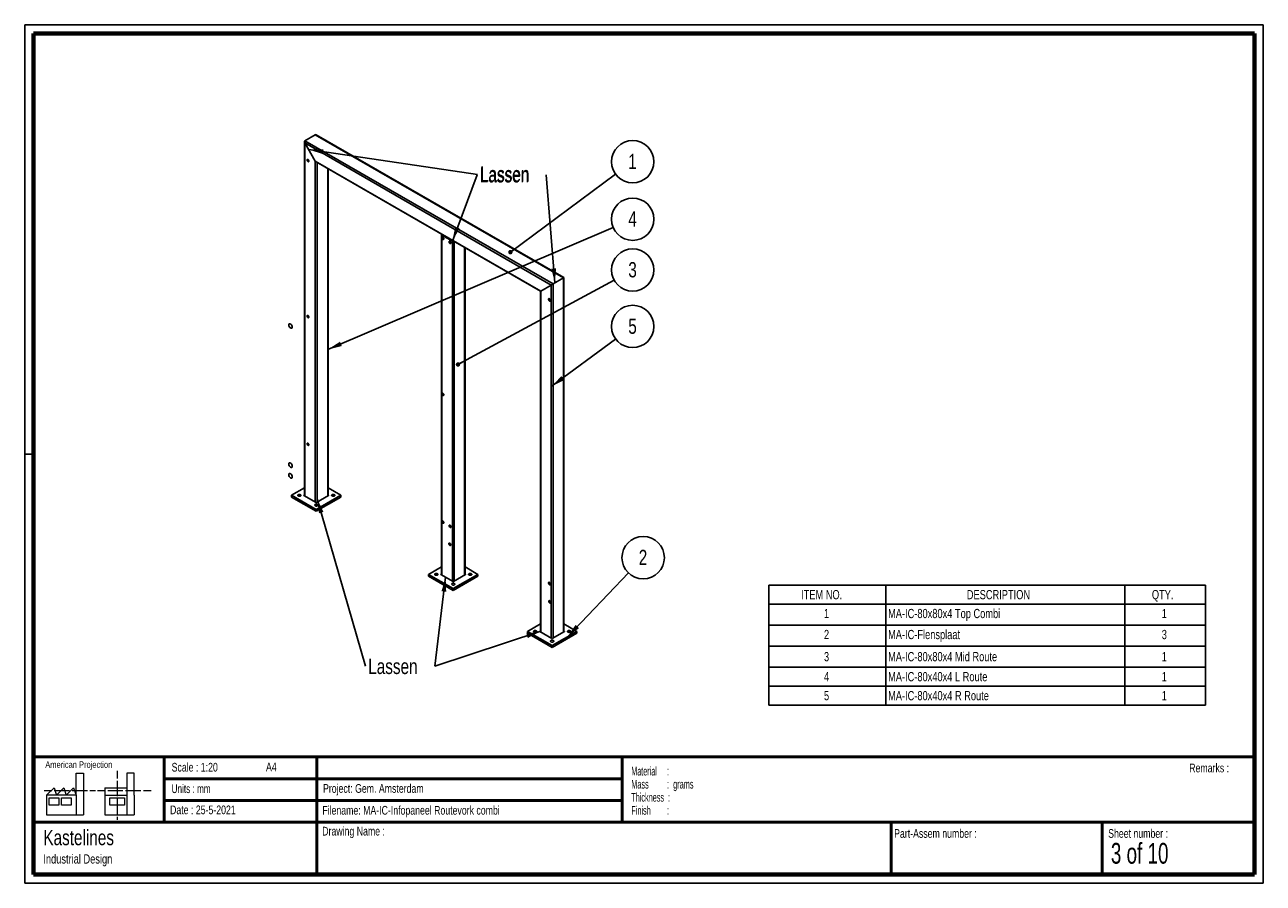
# Paper-space layout 'Sheet3' of a CAD drawing. Header units: millimetres. Extents: x 7 to 291, y 7 to 204.
import ezdxf

# ---------------------------------------------------------------- set-up
doc = ezdxf.new("R2010")
doc.units = ezdxf.units.MM
for name, color, linetype in [('BORDERS', 7, 'Continuous'), ('DRAWING', 7, 'Continuous'), ('TEXT_SHEET_FORMAT', 7, 'Continuous')]:
    doc.layers.add(name, color=color, linetype=linetype)
doc.styles.add('SLDTEXTSTYLE0', font='TXT', dxfattribs={"width": 0.7})
doc.styles.add('SLDTEXTSTYLE1', font='TXT', dxfattribs={"width": 0.75})
doc.styles.add('SLDTEXTSTYLE2', font='TXT', dxfattribs={"width": 0.678571})
doc.styles.add('SLDTEXTSTYLE3', font='TXT', dxfattribs={"width": 0.5675})
doc.styles.add('SLDTEXTSTYLE4', font='TXT', dxfattribs={"width": 0.55})
doc.styles.add('SLDTEXTSTYLE5', font='TXT', dxfattribs={"width": 0.605})
doc.styles.add('SLDTEXTSTYLE6', font='TXT', dxfattribs={"width": 0.549})
doc.dimstyles.new('SLDDIMSTYLE2', dxfattribs={"dimtxt": 0.18, "dimasz": 3.302, "dimexe": 0, "dimexo": 0.0625, "dimgap": 0, "dimtad": 0, "dimtih": 1, "dimtoh": 1, "dimdec": 0, "dimrnd": 1e-09, "dimzin": 0, "dimdsep": 46, "dimtxsty": 'Standard', "dimsah": 1, "dimcen": 0.09, "dimadec": 0, "dimazin": 0, "dimtfac": 3.302, "dimtdec": 0, "dimtofl": 0, "dimtmove": 0, "dimatfit": 3, "dimfxl": 1, "dimfrac": 2, "dimtolj": 1, "dimtzin": 0, "dimarcsym": 0})
doc.dimstyles.new('SLDDIMSTYLE3', dxfattribs={"dimtxt": 0.18, "dimasz": 1.016, "dimexe": 0, "dimexo": 0.0625, "dimgap": 0, "dimtad": 0, "dimtih": 1, "dimtoh": 1, "dimdec": 0, "dimrnd": 1e-09, "dimzin": 0, "dimdsep": 46, "dimtxsty": 'Standard', "dimblk1": 'DOT', "dimblk2": 'DOT', "dimsah": 1, "dimcen": 0.09, "dimadec": 0, "dimazin": 0, "dimtfac": 1.016, "dimtdec": 0, "dimtofl": 0, "dimtmove": 0, "dimatfit": 3, "dimldrblk": 'DOT', "dimfxl": 1, "dimfrac": 2, "dimtolj": 1, "dimtzin": 0, "dimarcsym": 0})

# ---------------------------------------------------------------- blocks, each defined once
blk = doc.blocks.new('SW_NOTE_0_7')
at = {"layer": 'TEXT_SHEET_FORMAT', "color": 0, "char_height": 2, "attachment_point": 1}
for s, insert, style in [('Material     :', (0, 2.58), 'SLDTEXTSTYLE3'), ('Mass         :  grams', (0, -0.42), 'SLDTEXTSTYLE4'), ('Thickness  :', (0, -3.42), 'SLDTEXTSTYLE5'), ('Finish        :', (0, -6.42), 'SLDTEXTSTYLE6')]:
    blk.add_mtext(s, dxfattribs=dict(at, insert=insert, style=style))
blk = doc.blocks.new('SW_NOTE_0_8')
at = {"layer": 'DRAWING', "color": 0, "attachment_point": 1, "style": 'SLDTEXTSTYLE1'}
for s, insert, char_height in [('Kastelines', (0, 4.51), 3.5), ('Industrial Design', (0, -1.09), 2.1167)]:
    blk.add_mtext(s, dxfattribs=dict(at, insert=insert, char_height=char_height))
blk = doc.blocks.new('SW_TABLEANNOTATION_1')
at = {"layer": 'DRAWING', "color": 0}
for p, q in [((0, 0), (0, -4.36)), ((0, 0), (26.84, 0)), ((26.84, 0), (26.84, -4.36)), ((26.84, 0), (81.67, 0)), ((81.67, 0), (81.67, -4.36)), ((81.67, 0), (100.1, 0)), ((100.1, 0), (100.1, -4.36)), ((0, -4.36), (26.84, -4.36)), ((0, -4.36), (0, -9.18)), ((26.84, -4.36), (81.67, -4.36)), ((26.84, -4.36), (26.84, -9.18)), ((81.67, -4.36), (100.1, -4.36)), ((81.67, -4.36), (81.67, -9.18)), ((100.1, -4.36), (100.1, -9.18)), ((0, -9.18), (0, -14)), ((0, -9.18), (26.84, -9.18)), ((26.84, -9.18), (26.84, -14)), ((26.84, -9.18), (81.67, -9.18)), ((81.67, -9.18), (81.67, -14)), ((81.67, -9.18), (100.1, -9.18)), ((100.1, -9.18), (100.1, -14)), ((0, -14), (0, -18.82)), ((0, -14), (26.84, -14)), ((26.84, -14), (26.84, -18.82)), ((26.84, -14), (81.67, -14)), ((81.67, -14), (81.67, -18.82)), ((81.67, -14), (100.1, -14)), ((100.1, -14), (100.1, -18.82)), ((0, -18.82), (0, -23.18)), ((0, -18.82), (26.84, -18.82)), ((26.84, -18.82), (26.84, -23.18)), ((26.84, -18.82), (81.67, -18.82)), ((81.67, -18.82), (81.67, -23.18)), ((81.67, -18.82), (100.1, -18.82)), ((100.1, -18.82), (100.1, -23.18)), ((0, -23.18), (0, -27.53)), ((0, -23.18), (26.84, -23.18)), ((26.84, -23.18), (26.84, -27.53)), ((26.84, -23.18), (81.67, -23.18)), ((81.67, -23.18), (81.67, -27.53)), ((81.67, -23.18), (100.1, -23.18)), ((100.1, -23.18), (100.1, -27.53)), ((0, -27.53), (26.84, -27.53)), ((26.84, -27.53), (81.67, -27.53)), ((81.67, -27.53), (100.1, -27.53))]:
    blk.add_line(p, q, dxfattribs=at)
at = {"layer": 'DRAWING', "color": 0, "attachment_point": 1, "style": 'SLDTEXTSTYLE1'}
for s, insert, char_height in [('ITEM NO.', (7.39, -1.12), 2.117), ('DESCRIPTION', (45.4, -1.12), 2.1167), ('QTY.', (87.83, -1.12), 2.117), ('1', (12.64, -5.45), 2.12), ('MA-IC-80x80x4 Top Combi', (27.34, -5.45), 2.1167), ('1', (90.1, -5.45), 2.12), ('2', (12.64, -10.27), 2.12), ('MA-IC-Flensplaat', (27.34, -10.27), 2.1167), ('3', (90.1, -10.27), 2.12), ('3', (12.64, -15.35), 2.12), ('MA-IC-80x80x4 Mid Route', (27.34, -15.35), 2.1167), ('1', (90.1, -15.35), 2.12), ('4', (12.64, -19.94), 2.12), ('MA-IC-80x40x4 L Route', (27.34, -19.94), 2.1167), ('1', (90.1, -19.94), 2.12), ('5', (12.64, -24.3), 2.12), ('MA-IC-80x40x4 R Route', (27.34, -24.3), 2.1167), ('1', (90.1, -24.3), 2.12)]:
    blk.add_mtext(s, dxfattribs=dict(at, insert=insert, char_height=char_height))
blk = doc.blocks.new('SW_NOTE_0_9')
at = {"layer": 'DRAWING', "color": 0}
blk.add_circle((3.91, 2.89), 4.86, dxfattribs=at)
at = {"layer": 'DRAWING', "color": 0, "insert": (3.87, 4.7), "char_height": 3.5, "attachment_point": 2, "style": 'SLDTEXTSTYLE1'}
blk.add_mtext('1', dxfattribs=at)
blk = doc.blocks.new('_Dot')
at = {"color": 0, "linetype": 'ByBlock', "lineweight": -2}
blk.add_line((-0.5, 0), (-1, 0), dxfattribs=at)
at = {"color": 0, "linetype": 'ByBlock', "const_width": 0.5}
blk.add_lwpolyline([(-0.25, 0, 1), (0.25, 0, 1)], format="xyb", close=True, dxfattribs=at)
blk = doc.blocks.new('SW_NOTE_0_10')
at = {"layer": 'DRAWING', "color": 0}
blk.add_circle((3.91, 2.89), 4.86, dxfattribs=at)
at = {"layer": 'DRAWING', "color": 0, "insert": (3.87, 4.7), "char_height": 3.5, "attachment_point": 2, "style": 'SLDTEXTSTYLE1'}
blk.add_mtext('5', dxfattribs=at)
blk = doc.blocks.new('SW_NOTE_0_11')
at = {"layer": 'DRAWING', "color": 0}
blk.add_circle((4.27, 2.31), 4.86, dxfattribs=at)
at = {"layer": 'DRAWING', "color": 0, "insert": (4.24, 4.12), "char_height": 3.5, "attachment_point": 2, "style": 'SLDTEXTSTYLE1'}
blk.add_mtext('3', dxfattribs=at)
blk = doc.blocks.new('SW_NOTE_0_12')
at = {"layer": 'DRAWING', "color": 0}
blk.add_circle((4.47, 1.91), 4.86, dxfattribs=at)
at = {"layer": 'DRAWING', "color": 0, "insert": (4.43, 3.72), "char_height": 3.5, "attachment_point": 2, "style": 'SLDTEXTSTYLE1'}
blk.add_mtext('4', dxfattribs=at)
blk = doc.blocks.new('SW_NOTE_0_13')
at = {"layer": 'DRAWING', "color": 0}
blk.add_circle((3.36, 3.51), 4.86, dxfattribs=at)
at = {"layer": 'DRAWING', "color": 0, "insert": (3.32, 5.32), "char_height": 3.5, "attachment_point": 2, "style": 'SLDTEXTSTYLE1'}
blk.add_mtext('2', dxfattribs=at)
blk = doc.blocks.new('SW_NOTE_0_14')
at = {"layer": 'DRAWING', "color": 0, "insert": (-15.25, 1.7), "char_height": 3.5, "attachment_point": 1, "style": 'SLDTEXTSTYLE1'}
blk.add_mtext('Lassen', dxfattribs=at)
blk = doc.blocks.new('SW_NOTE_0_15')
at = {"layer": 'DRAWING', "color": 0, "insert": (0.6, 1.7), "char_height": 3.5, "attachment_point": 1, "style": 'SLDTEXTSTYLE1'}
blk.add_mtext('Lassen', dxfattribs=at)
blk = doc.blocks.new('SW_NOTE_0_16')
at = {"layer": 'DRAWING', "color": 0, "insert": (-15.25, 1.7), "char_height": 3.5, "attachment_point": 1, "style": 'SLDTEXTSTYLE1'}
blk.add_mtext('Lassen', dxfattribs=at)
blk = doc.blocks.new('SW_NOTE_0_17')
at = {"layer": 'DRAWING', "color": 0, "insert": (0.59, 1.77), "char_height": 3.5, "attachment_point": 1, "style": 'SLDTEXTSTYLE1'}
blk.add_mtext('Lassen', dxfattribs=at)
blk = doc.blocks.new('SW_NOTE_0_18')
at = {"layer": 'DRAWING', "color": 0, "insert": (0.58, 1.83), "char_height": 3.5, "attachment_point": 1, "style": 'SLDTEXTSTYLE1'}
blk.add_mtext('Lassen', dxfattribs=at)
blk = doc.blocks.new('SW_NOTE_0_19')
at = {"layer": 'DRAWING', "color": 0, "insert": (-15.26, 1.77), "char_height": 3.5, "attachment_point": 1, "style": 'SLDTEXTSTYLE1'}
blk.add_mtext('Lassen', dxfattribs=at)

psp = doc.layouts.new('Sheet3')

# ---------------------------------------------------------------- linework, layer by layer
at = {"color": 7, "linetype": 'Continuous', "lineweight": 25}
for p, q in [((70.71, 176.97), (70.71, 95.71)), ((73.2, 178.56), (70.8, 177.17)), ((127.72, 144.31), (70.8, 177.17)), ((127.3, 144.06), (70.8, 176.68)), ((73.2, 172.51), (70.8, 176.68)), ((130.12, 145.7), (73.2, 178.56)), ((130.21, 145.75), (73.41, 178.54)), ((124.89, 142.68), (73.2, 172.51)), ((73.41, 172.29), (124.8, 142.62)), ((76.12, 95.71), (76.12, 170.73)), ((102.12, 155.65), (102.12, 77.57)), ((102.21, 155.52), (104.62, 154.14)), ((107.53, 77.57), (107.53, 152.6)), ((130.12, 145.7), (127.72, 144.31)), ((130.21, 145.75), (130.12, 145.7)), ((130.21, 64.48), (130.21, 145.75)), ((124.8, 142.62), (124.8, 64.48)), ((127.3, 144.06), (124.89, 142.68)), ((70.71, 97.51), (67.76, 95.8)), ((79.07, 95.8), (76.12, 97.51)), ((67.76, 95.8), (67.76, 95.39)), ((67.76, 95.8), (73.41, 92.53)), ((67.76, 95.39), (73.41, 92.13)), ((70.71, 95.89), (70.59, 95.82)), ((70.59, 95.78), (73.38, 94.17)), ((73.41, 92.53), (79.07, 95.8)), ((73.41, 92.13), (79.07, 95.39)), ((73.45, 94.17), (76.24, 95.78)), ((76.24, 95.82), (76.12, 95.89)), ((79.07, 95.8), (79.07, 95.39)), ((73.41, 92.53), (73.41, 92.13)), ((102.12, 79.37), (99.17, 77.67)), ((99.17, 77.67), (99.17, 77.26)), ((99.17, 77.67), (104.83, 74.4)), ((99.17, 77.26), (104.83, 73.99)), ((102.12, 77.76), (102, 77.69)), ((102, 77.65), (104.79, 76.03)), ((104.83, 74.4), (110.48, 77.67)), ((104.83, 73.99), (110.48, 77.26)), ((104.86, 76.03), (107.66, 77.65)), ((110.48, 77.67), (107.53, 79.37)), ((107.66, 77.69), (107.53, 77.76)), ((110.48, 77.67), (110.48, 77.26)), ((104.83, 74.4), (104.83, 73.99)), ((124.8, 66.28), (121.85, 64.57)), ((133.16, 64.57), (130.21, 66.28)), ((121.85, 64.57), (127.51, 61.31)), ((121.85, 64.57), (121.85, 64.16)), ((121.85, 64.16), (127.51, 60.9)), ((124.8, 64.67), (124.68, 64.59)), ((124.68, 64.55), (127.47, 62.94)), ((127.51, 61.31), (133.16, 64.57)), ((127.51, 60.9), (133.16, 64.16)), ((127.54, 62.94), (130.34, 64.55)), ((130.34, 64.59), (130.21, 64.67)), ((133.16, 64.57), (133.16, 64.16)), ((127.51, 61.31), (127.51, 60.9))]:
    psp.add_line(p, q, dxfattribs=at)
at = {"color": 8, "linetype": 'Continuous', "lineweight": 25}
for p, q in [((70.8, 176.68), (70.8, 95.66)), ((73.2, 172.51), (73.2, 94.27)), ((73.63, 172.17), (73.63, 94.27)), ((76.03, 170.78), (76.03, 95.66)), ((102.21, 155.52), (102.21, 77.52)), ((104.62, 154.14), (104.62, 76.14)), ((105.04, 154.03), (105.04, 76.14)), ((107.44, 152.65), (107.44, 77.52)), ((130.12, 145.7), (130.12, 64.43)), ((124.89, 142.68), (124.89, 64.43)), ((127.3, 144.06), (127.3, 63.04)), ((127.72, 144.31), (127.72, 63.04)), ((70.59, 95.82), (70.59, 95.78)), ((76.24, 95.82), (76.24, 95.78)), ((102, 77.69), (102, 77.65)), ((107.66, 77.69), (107.66, 77.65)), ((124.68, 64.59), (124.68, 64.55)), ((130.34, 64.59), (130.34, 64.55))]:
    psp.add_line(p, q, dxfattribs=at)
at = {"color": 7, "linetype": 'Continuous', "lineweight": 25, "flags": 128}
for points in [[(71.29, 172.76), (71.29, 172.82), (71.31, 172.86), (71.34, 172.9), (71.38, 172.92), (71.43, 172.92), (71.48, 172.9), (71.53, 172.87), (71.58, 172.83), (71.63, 172.77), (71.67, 172.71), (71.7, 172.64), (71.72, 172.58), (71.72, 172.51), (71.72, 172.46), (71.7, 172.41), (71.67, 172.38), (71.63, 172.36), (71.58, 172.36), (71.53, 172.37), (71.48, 172.4), (71.43, 172.45), (71.38, 172.5), (71.34, 172.56), (71.31, 172.63), (71.29, 172.7), (71.29, 172.76)], [(71.54, 172.87), (71.49, 172.88), (71.46, 172.87), (71.43, 172.85), (71.41, 172.81), (71.4, 172.76)], [(71.4, 172.76), (71.41, 172.71), (71.43, 172.65), (71.46, 172.59), (71.49, 172.54), (71.54, 172.5), (71.58, 172.47), (71.63, 172.46), (71.67, 172.47), (71.7, 172.49), (71.72, 172.53), (71.72, 172.55)], [(71.49, 172.81), (71.49, 172.86), (71.5, 172.88)], [(102.22, 154.9), (102.23, 154.96), (102.25, 155.01), (102.28, 155.04), (102.32, 155.06), (102.36, 155.06), (102.41, 155.04), (102.47, 155.01), (102.52, 154.97), (102.56, 154.91), (102.6, 154.85), (102.63, 154.78), (102.65, 154.72), (102.66, 154.65), (102.65, 154.6), (102.63, 154.55), (102.6, 154.52), (102.56, 154.5), (102.52, 154.5), (102.47, 154.51), (102.41, 154.54), (102.36, 154.59), (102.32, 154.64), (102.28, 154.71), (102.25, 154.77), (102.23, 154.84), (102.22, 154.9)], [(102.47, 155.01), (102.43, 155.02), (102.39, 155.01), (102.36, 154.99), (102.34, 154.95), (102.34, 154.9)], [(102.34, 154.9), (102.34, 154.85), (102.36, 154.79), (102.39, 154.73), (102.43, 154.68), (102.47, 154.64), (102.52, 154.61), (102.56, 154.6), (102.6, 154.61), (102.63, 154.63), (102.65, 154.67), (102.66, 154.69)], [(102.42, 154.95), (102.43, 155), (102.43, 155.02)], [(103.87, 153.95), (103.87, 154.01), (103.89, 154.06), (103.92, 154.09), (103.96, 154.11), (104.01, 154.11), (104.06, 154.09), (104.11, 154.06), (104.16, 154.02), (104.21, 153.96), (104.25, 153.9), (104.28, 153.83), (104.3, 153.77), (104.3, 153.7), (104.3, 153.65), (104.28, 153.6), (104.25, 153.57), (104.21, 153.55), (104.16, 153.55), (104.11, 153.56), (104.06, 153.59), (104.01, 153.64), (103.96, 153.69), (103.92, 153.76), (103.89, 153.82), (103.87, 153.89), (103.87, 153.95)], [(104.12, 154.06), (104.07, 154.07), (104.04, 154.06), (104.01, 154.04), (103.99, 154), (103.98, 153.95)], [(103.98, 153.95), (103.99, 153.9), (104.01, 153.84), (104.04, 153.78), (104.07, 153.73), (104.12, 153.69), (104.16, 153.66), (104.21, 153.65), (104.25, 153.66), (104.28, 153.68), (104.3, 153.72), (104.3, 153.74)], [(104.07, 154), (104.07, 154.05), (104.08, 154.07)], [(126.66, 140.8), (126.66, 140.86), (126.68, 140.9), (126.71, 140.94), (126.75, 140.96), (126.8, 140.96), (126.85, 140.95), (126.9, 140.92), (126.96, 140.88), (127.01, 140.83), (127.05, 140.77), (127.08, 140.7), (127.11, 140.63), (127.12, 140.56), (127.12, 140.5), (127.11, 140.45), (127.08, 140.41), (127.05, 140.38), (127.01, 140.37), (126.96, 140.37), (126.9, 140.39), (126.85, 140.42), (126.8, 140.47), (126.75, 140.53), (126.71, 140.6), (126.68, 140.66), (126.66, 140.73), (126.66, 140.8)], [(126.93, 140.91), (126.89, 140.91), (126.85, 140.91), (126.82, 140.88), (126.81, 140.85), (126.8, 140.8)], [(126.8, 140.8), (126.81, 140.74), (126.82, 140.68), (126.85, 140.63), (126.89, 140.57), (126.94, 140.53), (126.98, 140.51), (127.03, 140.5), (127.07, 140.5), (127.1, 140.53), (127.11, 140.56), (127.12, 140.58)], [(126.87, 140.84), (126.88, 140.89), (126.89, 140.91)], [(127.1, 140.54), (127.1, 140.54), (127.05, 140.55), (127.01, 140.58), (126.96, 140.62), (126.93, 140.67), (126.9, 140.72), (126.88, 140.78), (126.87, 140.84)], [(71.29, 136.96), (71.29, 137.01), (71.31, 137.06), (71.34, 137.09), (71.38, 137.11), (71.43, 137.11), (71.48, 137.1), (71.53, 137.07), (71.58, 137.02), (71.63, 136.97), (71.67, 136.9), (71.7, 136.84), (71.72, 136.77), (71.72, 136.71), (71.72, 136.65), (71.7, 136.6), (71.67, 136.57), (71.63, 136.55), (71.58, 136.55), (71.53, 136.57), (71.48, 136.6), (71.43, 136.64), (71.38, 136.7), (71.34, 136.76), (71.31, 136.83), (71.29, 136.89), (71.29, 136.96)], [(71.54, 137.06), (71.49, 137.07), (71.46, 137.07), (71.43, 137.04), (71.41, 137.01), (71.4, 136.96)], [(71.4, 136.96), (71.41, 136.9), (71.43, 136.84), (71.46, 136.78), (71.49, 136.73), (71.54, 136.69), (71.58, 136.67), (71.63, 136.66), (71.67, 136.66), (71.7, 136.69), (71.72, 136.72), (71.72, 136.74)], [(71.49, 137.01), (71.49, 137.05), (71.5, 137.07)], [(102.22, 119.1), (102.23, 119.15), (102.25, 119.2), (102.28, 119.23), (102.32, 119.25), (102.36, 119.25), (102.41, 119.24), (102.47, 119.21), (102.52, 119.16), (102.56, 119.11), (102.6, 119.05), (102.63, 118.98), (102.65, 118.91), (102.66, 118.85), (102.65, 118.79), (102.63, 118.75), (102.6, 118.71), (102.56, 118.69), (102.52, 118.69), (102.47, 118.71), (102.41, 118.74), (102.36, 118.78), (102.32, 118.84), (102.28, 118.9), (102.25, 118.97), (102.23, 119.03), (102.22, 119.1)], [(102.47, 119.2), (102.43, 119.21), (102.39, 119.21), (102.36, 119.18), (102.34, 119.15), (102.34, 119.1)], [(102.34, 119.1), (102.34, 119.04), (102.36, 118.98), (102.39, 118.93), (102.43, 118.88), (102.47, 118.83), (102.52, 118.81), (102.56, 118.8), (102.6, 118.8), (102.63, 118.83), (102.65, 118.86), (102.66, 118.88)], [(102.42, 119.15), (102.43, 119.2), (102.43, 119.21)], [(71.29, 107.64), (71.29, 107.7), (71.31, 107.75), (71.34, 107.78), (71.38, 107.8), (71.43, 107.8), (71.48, 107.78), (71.53, 107.75), (71.58, 107.71), (71.63, 107.65), (71.67, 107.59), (71.7, 107.52), (71.72, 107.46), (71.72, 107.39), (71.72, 107.34), (71.7, 107.29), (71.67, 107.26), (71.63, 107.24), (71.58, 107.24), (71.53, 107.25), (71.48, 107.28), (71.43, 107.33), (71.38, 107.38), (71.34, 107.45), (71.31, 107.51), (71.29, 107.58), (71.29, 107.64)], [(71.54, 107.75), (71.49, 107.76), (71.46, 107.75), (71.43, 107.73), (71.41, 107.69), (71.4, 107.64)], [(71.4, 107.64), (71.41, 107.59), (71.43, 107.53), (71.46, 107.47), (71.49, 107.42), (71.54, 107.38), (71.58, 107.35), (71.63, 107.34), (71.67, 107.35), (71.7, 107.37), (71.72, 107.41), (71.72, 107.43)], [(71.49, 107.69), (71.49, 107.74), (71.5, 107.76)], [(69.26, 95.65), (69.32, 95.62), (69.4, 95.6), (69.47, 95.59), (69.56, 95.58), (69.64, 95.59), (69.71, 95.61), (69.78, 95.64), (69.83, 95.67), (69.87, 95.71), (69.89, 95.76), (69.9, 95.81), (69.89, 95.85), (69.86, 95.9), (69.82, 95.94), (69.76, 95.97), (69.69, 95.99), (69.62, 96.01), (69.54, 96.02), (69.45, 96.01), (69.38, 96), (69.31, 95.98), (69.25, 95.95), (69.2, 95.91), (69.17, 95.86), (69.15, 95.82), (69.15, 95.77), (69.17, 95.73), (69.21, 95.68), (69.26, 95.65)], [(73.15, 93.4), (73.21, 93.37), (73.28, 93.35), (73.36, 93.34), (73.44, 93.34), (73.52, 93.35), (73.6, 93.37), (73.66, 93.39), (73.72, 93.43), (73.76, 93.47), (73.78, 93.51), (73.79, 93.56), (73.78, 93.61), (73.75, 93.65), (73.71, 93.69), (73.65, 93.72), (73.58, 93.75), (73.5, 93.77), (73.42, 93.77), (73.34, 93.77), (73.27, 93.75), (73.2, 93.73), (73.14, 93.7), (73.09, 93.66), (73.06, 93.62), (73.04, 93.57), (73.04, 93.53), (73.06, 93.48), (73.1, 93.44), (73.15, 93.4)], [(77.04, 95.65), (77.1, 95.62), (77.17, 95.6), (77.25, 95.59), (77.33, 95.58), (77.41, 95.59), (77.49, 95.61), (77.55, 95.64), (77.61, 95.67), (77.65, 95.71), (77.67, 95.76), (77.68, 95.81), (77.67, 95.85), (77.64, 95.9), (77.6, 95.94), (77.54, 95.97), (77.47, 95.99), (77.39, 96.01), (77.31, 96.02), (77.23, 96.01), (77.16, 96), (77.08, 95.98), (77.02, 95.95), (76.98, 95.91), (76.94, 95.86), (76.93, 95.82), (76.93, 95.77), (76.95, 95.73), (76.99, 95.68), (77.04, 95.65)], [(102.22, 89.78), (102.23, 89.84), (102.25, 89.89), (102.28, 89.92), (102.32, 89.94), (102.36, 89.94), (102.41, 89.92), (102.47, 89.89), (102.52, 89.85), (102.56, 89.79), (102.6, 89.73), (102.63, 89.66), (102.65, 89.6), (102.66, 89.53), (102.65, 89.48), (102.63, 89.43), (102.6, 89.4), (102.56, 89.38), (102.52, 89.38), (102.47, 89.39), (102.41, 89.42), (102.36, 89.47), (102.32, 89.52), (102.28, 89.59), (102.25, 89.65), (102.23, 89.72), (102.22, 89.78)], [(102.47, 89.89), (102.43, 89.9), (102.39, 89.89), (102.36, 89.87), (102.34, 89.83), (102.34, 89.78)], [(102.34, 89.78), (102.34, 89.73), (102.36, 89.67), (102.39, 89.61), (102.43, 89.56), (102.47, 89.52), (102.52, 89.49), (102.56, 89.48), (102.6, 89.49), (102.63, 89.51), (102.65, 89.55), (102.66, 89.57)], [(102.42, 89.83), (102.43, 89.88), (102.43, 89.9)], [(103.87, 88.84), (103.87, 88.89), (103.89, 88.94), (103.92, 88.97), (103.96, 88.99), (104.01, 88.99), (104.06, 88.97), (104.11, 88.94), (104.16, 88.9), (104.21, 88.85), (104.25, 88.78), (104.28, 88.72), (104.3, 88.65), (104.3, 88.58), (104.3, 88.53), (104.28, 88.48), (104.25, 88.45), (104.21, 88.43), (104.16, 88.43), (104.11, 88.45), (104.06, 88.48), (104.01, 88.52), (103.96, 88.57), (103.92, 88.64), (103.89, 88.7), (103.87, 88.77), (103.87, 88.84)], [(104.12, 88.94), (104.07, 88.95), (104.04, 88.94), (104.01, 88.92), (103.99, 88.88), (103.98, 88.84)], [(103.98, 88.84), (103.99, 88.78), (104.01, 88.72), (104.04, 88.66), (104.07, 88.61), (104.12, 88.57), (104.16, 88.55), (104.21, 88.54), (104.25, 88.54), (104.28, 88.56), (104.3, 88.6), (104.3, 88.62)], [(104.07, 88.88), (104.07, 88.93), (104.08, 88.95)], [(103.82, 84.7), (103.82, 84.76), (103.84, 84.8), (103.87, 84.83), (103.91, 84.85), (103.96, 84.85), (104.01, 84.84), (104.06, 84.81), (104.11, 84.76), (104.16, 84.71), (104.2, 84.65), (104.23, 84.58), (104.25, 84.51), (104.25, 84.45), (104.25, 84.39), (104.23, 84.35), (104.2, 84.31), (104.16, 84.3), (104.11, 84.29), (104.06, 84.31), (104.01, 84.34), (103.96, 84.38), (103.91, 84.44), (103.87, 84.5), (103.84, 84.57), (103.82, 84.64), (103.82, 84.7)], [(104.07, 84.81), (104.03, 84.81), (103.99, 84.81), (103.96, 84.79), (103.94, 84.75), (103.93, 84.7)], [(103.93, 84.7), (103.94, 84.64), (103.96, 84.58), (103.99, 84.53), (104.03, 84.48), (104.07, 84.44), (104.12, 84.41), (104.16, 84.4), (104.2, 84.41), (104.23, 84.43), (104.25, 84.47), (104.25, 84.49)], [(104.02, 84.75), (104.02, 84.8), (104.03, 84.81)], [(100.67, 77.51), (100.74, 77.48), (100.81, 77.46), (100.89, 77.45), (100.97, 77.45), (101.05, 77.46), (101.12, 77.48), (101.19, 77.5), (101.24, 77.54), (101.28, 77.58), (101.31, 77.63), (101.31, 77.67), (101.3, 77.72), (101.27, 77.76), (101.23, 77.8), (101.17, 77.83), (101.11, 77.86), (101.03, 77.88), (100.95, 77.88), (100.87, 77.88), (100.79, 77.86), (100.72, 77.84), (100.66, 77.81), (100.61, 77.77), (100.58, 77.73), (100.56, 77.68), (100.57, 77.64), (100.59, 77.59), (100.62, 77.55), (100.67, 77.51)], [(108.45, 77.51), (108.51, 77.48), (108.59, 77.46), (108.67, 77.45), (108.75, 77.45), (108.83, 77.46), (108.9, 77.48), (108.97, 77.5), (109.02, 77.54), (109.06, 77.58), (109.08, 77.63), (109.09, 77.67), (109.08, 77.72), (109.05, 77.76), (109.01, 77.8), (108.95, 77.83), (108.88, 77.86), (108.81, 77.88), (108.73, 77.88), (108.65, 77.88), (108.57, 77.86), (108.5, 77.84), (108.44, 77.81), (108.39, 77.77), (108.36, 77.73), (108.34, 77.68), (108.35, 77.64), (108.36, 77.59), (108.4, 77.55), (108.45, 77.51)], [(104.56, 75.27), (104.63, 75.24), (104.7, 75.22), (104.78, 75.21), (104.86, 75.21), (104.94, 75.21), (105.01, 75.23), (105.08, 75.26), (105.13, 75.29), (105.17, 75.34), (105.2, 75.38), (105.2, 75.43), (105.19, 75.47), (105.16, 75.52), (105.12, 75.56), (105.06, 75.59), (104.99, 75.61), (104.92, 75.63), (104.84, 75.64), (104.76, 75.63), (104.68, 75.62), (104.61, 75.6), (104.55, 75.57), (104.5, 75.53), (104.47, 75.48), (104.45, 75.44), (104.46, 75.39), (104.48, 75.35), (104.51, 75.3), (104.56, 75.27)], [(126.66, 75.68), (126.66, 75.74), (126.68, 75.78), (126.71, 75.82), (126.75, 75.84), (126.8, 75.84), (126.85, 75.83), (126.9, 75.8), (126.96, 75.76), (127.01, 75.71), (127.05, 75.65), (127.08, 75.58), (127.11, 75.51), (127.12, 75.44), (127.12, 75.38), (127.11, 75.33), (127.08, 75.29), (127.05, 75.26), (127.01, 75.25), (126.96, 75.25), (126.9, 75.27), (126.85, 75.31), (126.8, 75.35), (126.75, 75.41), (126.71, 75.48), (126.68, 75.54), (126.66, 75.61), (126.66, 75.68)], [(126.93, 75.79), (126.89, 75.79), (126.85, 75.79), (126.82, 75.76), (126.81, 75.73), (126.8, 75.68)], [(126.8, 75.68), (126.81, 75.62), (126.82, 75.56), (126.85, 75.51), (126.89, 75.46), (126.94, 75.42), (126.98, 75.39), (127.03, 75.38), (127.07, 75.38), (127.1, 75.41), (127.11, 75.44), (127.12, 75.46)], [(126.87, 75.72), (126.88, 75.77), (126.89, 75.79)], [(127.1, 75.42), (127.1, 75.42), (127.05, 75.43), (127.01, 75.46), (126.96, 75.5), (126.93, 75.55), (126.9, 75.6), (126.88, 75.66), (126.87, 75.72)], [(126.72, 71.48), (126.73, 71.53), (126.75, 71.58), (126.78, 71.61), (126.82, 71.63), (126.87, 71.63), (126.92, 71.61), (126.97, 71.58), (127.02, 71.54), (127.07, 71.49), (127.11, 71.42), (127.13, 71.36), (127.15, 71.29), (127.16, 71.22), (127.15, 71.17), (127.13, 71.12), (127.11, 71.09), (127.07, 71.07), (127.02, 71.07), (126.97, 71.09), (126.92, 71.12), (126.87, 71.16), (126.82, 71.22), (126.78, 71.28), (126.75, 71.34), (126.73, 71.41), (126.72, 71.48)], [(126.97, 71.58), (126.93, 71.59), (126.89, 71.58), (126.86, 71.56), (126.84, 71.52), (126.84, 71.48)], [(126.84, 71.48), (126.84, 71.42), (126.86, 71.36), (126.89, 71.3), (126.93, 71.25), (126.98, 71.21), (127.02, 71.19), (127.07, 71.18), (127.1, 71.18), (127.13, 71.2), (127.15, 71.24), (127.16, 71.26)], [(126.92, 71.52), (126.93, 71.57), (126.94, 71.59)], [(123.35, 64.42), (123.42, 64.39), (123.49, 64.37), (123.57, 64.36), (123.65, 64.36), (123.73, 64.37), (123.8, 64.38), (123.87, 64.41), (123.92, 64.45), (123.96, 64.49), (123.99, 64.53), (123.99, 64.58), (123.98, 64.63), (123.95, 64.67), (123.91, 64.71), (123.85, 64.74), (123.79, 64.77), (123.71, 64.78), (123.63, 64.79), (123.55, 64.79), (123.47, 64.77), (123.4, 64.75), (123.34, 64.72), (123.29, 64.68), (123.26, 64.64), (123.25, 64.59), (123.25, 64.54), (123.27, 64.5), (123.3, 64.46), (123.35, 64.42)], [(127.24, 62.17), (127.31, 62.15), (127.38, 62.12), (127.46, 62.11), (127.54, 62.11), (127.62, 62.12), (127.69, 62.14), (127.76, 62.17), (127.81, 62.2), (127.85, 62.24), (127.88, 62.29), (127.88, 62.33), (127.87, 62.38), (127.84, 62.42), (127.8, 62.46), (127.74, 62.5), (127.67, 62.52), (127.6, 62.54), (127.52, 62.54), (127.44, 62.54), (127.36, 62.53), (127.29, 62.5), (127.23, 62.47), (127.18, 62.43), (127.15, 62.39), (127.13, 62.35), (127.14, 62.3), (127.16, 62.25), (127.19, 62.21), (127.24, 62.17)], [(131.13, 64.42), (131.2, 64.39), (131.27, 64.37), (131.35, 64.36), (131.43, 64.36), (131.51, 64.37), (131.58, 64.38), (131.65, 64.41), (131.7, 64.45), (131.74, 64.49), (131.77, 64.53), (131.77, 64.58), (131.76, 64.63), (131.73, 64.67), (131.69, 64.71), (131.63, 64.74), (131.56, 64.77), (131.49, 64.78), (131.41, 64.79), (131.33, 64.79), (131.25, 64.77), (131.18, 64.75), (131.12, 64.72), (131.07, 64.68), (131.04, 64.64), (131.02, 64.59), (131.03, 64.54), (131.05, 64.5), (131.08, 64.46), (131.13, 64.42)]]:
    psp.add_lwpolyline(points, dxfattribs=at)
at = {"color": 7, "linetype": 'Continuous', "flags": 128}
for points in [[(67.9, 134.56), (67.83, 134.77), (67.7, 134.95), (67.55, 135.09), (67.39, 135.17), (67.25, 135.16), (67.15, 135.08), (67.1, 134.93), (67.12, 134.73), (67.19, 134.53), (67.32, 134.34), (67.47, 134.2), (67.63, 134.13), (67.77, 134.13), (67.87, 134.22), (67.92, 134.37), (67.9, 134.56)], [(67.9, 102.63), (67.83, 102.84), (67.7, 103.03), (67.55, 103.17), (67.39, 103.24), (67.25, 103.23), (67.15, 103.15), (67.1, 103), (67.12, 102.81), (67.19, 102.6), (67.32, 102.41), (67.47, 102.27), (67.63, 102.2), (67.77, 102.21), (67.87, 102.29), (67.92, 102.44), (67.9, 102.63)], [(67.9, 100.18), (67.83, 100.39), (67.7, 100.58), (67.55, 100.72), (67.39, 100.79), (67.25, 100.78), (67.15, 100.7), (67.1, 100.55), (67.12, 100.36), (67.19, 100.15), (67.32, 99.96), (67.47, 99.82), (67.63, 99.75), (67.77, 99.76), (67.87, 99.84), (67.92, 99.99), (67.9, 100.18)]]:
    psp.add_lwpolyline(points, dxfattribs=at)
at = {"color": 7, "linetype": 'Continuous', "lineweight": 25}
for centre, radius, start, end in [((71.8, 172.81), 0.316, 180.3735, 253.0842), ((102.26, 155.64), 0.129, 151.4509, 249.7195), ((102.74, 154.95), 0.316, 180.3735, 253.0842), ((104.38, 154.01), 0.316, 180.3735, 253.0842), ((104.83, 154.55), 0.464, 242.7009, 283.0303), ((71.8, 137.01), 0.316, 180.3735, 253.0842), ((102.74, 119.15), 0.316, 180.3735, 253.0842), ((71.8, 107.69), 0.316, 180.3735, 253.0842), ((69.53, 94.97), 0.634, 78.6413, 101.3587), ((70.59, 95.8), 0.0218, 110.7834, 249.2166), ((73.41, 94.24), 0.0769, 242.6097, 297.3903), ((76.23, 95.8), 0.0218, 290.7834, 69.2166), ((77.3, 94.97), 0.634, 78.6413, 101.3587), ((73.41, 92.73), 0.634, 78.6413, 101.3587), ((102.74, 89.84), 0.316, 180.3735, 253.0842), ((104.38, 88.89), 0.316, 180.3735, 253.0842), ((104.33, 84.75), 0.316, 180.3735, 253.0842), ((100.94, 76.84), 0.634, 78.6413, 101.3587), ((102.01, 77.67), 0.0218, 110.7834, 249.2166), ((107.65, 77.67), 0.0218, 290.7834, 69.2166), ((108.72, 76.84), 0.634, 78.6413, 101.3587), ((104.83, 74.6), 0.634, 78.6413, 101.3587), ((104.83, 76.1), 0.0769, 242.6097, 297.3903), ((127.24, 71.53), 0.316, 180.3735, 253.0842), ((123.62, 63.75), 0.634, 78.6413, 101.3587), ((124.69, 64.57), 0.0218, 110.7834, 249.2166), ((127.51, 63.01), 0.0769, 242.6097, 297.3903), ((130.33, 64.57), 0.0218, 290.7834, 69.2166), ((131.4, 63.75), 0.634, 78.6413, 101.3587), ((127.51, 61.5), 0.634, 78.6413, 101.3587)]:
    psp.add_arc(centre, radius, start, end, dxfattribs=at)
for centre, major_axis, ratio, start_param, end_param in [((71.01, 176.8), (-0.212, 0.367), 0.577335, 6.283145, 7.853941), ((71.01, 176.8), (-0.212, 0.367), 0.577335, 6.283145, 7.853941), ((73.41, 178.19), (-0.212, 0.367), 0.577335, 5.497828, 6.283145), ((73.41, 178.19), (-0.212, 0.367), 0.577335, 5.497828, 6.283145), ((73.41, 172.64), (-0.212, 0.367), 0.577335, 1.570756, 2.356235), ((73.41, 172.64), (-0.212, 0.367), 0.577335, 1.570756, 2.356235), ((129.91, 145.57), (0.3, 0.173), 0.00007, 0.000041, 0.785358), ((125.1, 142.8), (0.3, 0.173), 0.00007, 2.356154, 3.141633), ((125.1, 142.8), (0.3, 0.173), 0.00007, 2.356154, 3.141552), ((127.51, 144.19), (0.3, 0.173), 0.00007, 0.785358, 2.356154), ((127.51, 144.19), (0.3, 0.173), 0.00007, 0.785358, 2.356154)]:
    psp.add_ellipse(centre, major_axis=major_axis, ratio=ratio, start_param=start_param, end_param=end_param, dxfattribs=at)
at = {"layer": 'BORDERS', "lineweight": 70}
for p, q in [((8.57, 8.78), (8.57, 201.78)), ((8.57, 201.78), (288.57, 201.78)), ((288.57, 201.78), (288.57, 8.78)), ((288.57, 8.78), (8.57, 8.78))]:
    psp.add_line(p, q, dxfattribs=at)
at = {"layer": 'BORDERS', "lineweight": 50}
for p, q in [((8.57, 35.78), (288.57, 35.78)), ((38.57, 35.78), (38.57, 20.78)), ((73.57, 35.78), (73.57, 8.78)), ((143.57, 35.78), (143.57, 20.78)), ((38.57, 30.78), (143.57, 30.78)), ((38.57, 25.78), (143.57, 25.78)), ((8.57, 20.78), (288.57, 20.78)), ((205.22, 8.78), (205.22, 20.78)), ((253.65, 8.78), (253.65, 20.78))]:
    psp.add_line(p, q, dxfattribs=at)
at = {"layer": 'TEXT_SHEET_FORMAT'}
for p, q in [((6.57, 203.78), (290.57, 203.78)), ((6.57, 203.78), (6.57, 6.78)), ((290.57, 203.78), (290.57, 6.78)), ((6.57, 105.28), (8.62, 105.28)), ((6.57, 6.78), (290.57, 6.78))]:
    psp.add_line(p, q, dxfattribs=at)
at = {"layer": 'TEXT_SHEET_FORMAT', "color": 7, "linetype": 'Continuous', "lineweight": 18}
for p, q in [((18.32, 26.97), (18.32, 32.04)), ((18.32, 32.04), (20, 32.04)), ((20, 32.04), (20, 22.47)), ((27.73, 32.6), (27.73, 30.84)), ((31.65, 32.03), (29.97, 32.03)), ((29.97, 32.03), (29.97, 22.47)), ((31.65, 26.97), (31.65, 32.03)), ((11.59, 26.97), (13.28, 28.66)), ((13.28, 28.66), (13.84, 26.97)), ((13.84, 26.97), (15.52, 28.66)), ((15.52, 28.66), (16.08, 26.97)), ((16.08, 26.97), (17.76, 28.66)), ((17.76, 28.66), (18.32, 26.97)), ((24.93, 28.66), (24.93, 26.97)), ((24.93, 28.66), (29.97, 28.66)), ((27.73, 30.25), (27.73, 28.49)), ((27.73, 28.49), (27.73, 26.73)), ((10.98, 28.1), (12.74, 28.1)), ((18.32, 26.97), (11.59, 26.97)), ((11.59, 26.97), (11.59, 22.47)), ((12.16, 26.41), (14.4, 26.41)), ((12.16, 24.72), (12.16, 26.41)), ((13.32, 28.1), (15.08, 28.1)), ((14.4, 26.41), (14.4, 24.72)), ((14.96, 26.41), (17.2, 26.41)), ((14.96, 24.72), (14.96, 26.41)), ((15.08, 28.1), (16.83, 28.1)), ((17.2, 26.41), (17.2, 24.72)), ((17.42, 28.1), (19.17, 28.1)), ((18.32, 26.97), (18.32, 22.47)), ((19.17, 28.1), (20.93, 28.1)), ((21.51, 28.1), (22.81, 28.1)), ((23.24, 28.1), (25, 28.1)), ((24.93, 26.97), (29.97, 26.97)), ((24.93, 26.97), (24.93, 22.47)), ((25.58, 28.1), (27.34, 28.1)), ((26.05, 26.41), (29.41, 26.41)), ((26.05, 24.72), (26.05, 26.41)), ((27.34, 28.1), (29.09, 28.1)), ((27.73, 26.14), (27.73, 24.38)), ((29.41, 26.41), (29.41, 24.72)), ((29.68, 28.1), (31.43, 28.1)), ((31.43, 28.1), (33.19, 28.1)), ((31.65, 26.97), (31.65, 22.47)), ((33.77, 28.1), (35.53, 28.1)), ((14.4, 24.72), (12.16, 24.72)), ((17.2, 24.72), (14.96, 24.72)), ((29.41, 24.72), (26.05, 24.72)), ((27.73, 24.38), (27.73, 22.62)), ((11.59, 22.47), (18.32, 22.47)), ((18.32, 22.47), (20, 22.47)), ((24.93, 22.47), (31.65, 22.47)), ((27.73, 22.03), (27.73, 21.34))]:
    psp.add_line(p, q, dxfattribs=at)

# ---------------------------------------------------------------- block references
at = {"layer": 'DRAWING', "color": 7}
for name, p in [('SW_NOTE_0_9', (142.07, 169.47)), ('SW_NOTE_0_17', (110.3, 169.32)), ('SW_NOTE_0_19', (126.15, 169.32)), ('SW_NOTE_0_18', (110.42, 169.44)), ('SW_NOTE_0_12', (141.51, 157.25)), ('SW_NOTE_0_11', (141.71, 145.2)), ('SW_NOTE_0_10', (142.07, 131.66)), ('SW_NOTE_0_13', (145.02, 77.98)), ('SW_NOTE_0_14', (100.58, 56.59)), ('SW_NOTE_0_15', (84.73, 56.59)), ('SW_NOTE_0_16', (100.58, 56.59))]:
    psp.add_blockref(name, p, dxfattribs=at)
at = {"layer": 'DRAWING'}
for name, p in [('SW_TABLEANNOTATION_1', (177.2, 75.19)), ('SW_NOTE_0_8', (10.83, 14.51))]:
    psp.add_blockref(name, p, dxfattribs=at)
at = {"layer": 'TEXT_SHEET_FORMAT', "color": 218}
psp.add_blockref('SW_NOTE_0_7', (145.65, 30.93), dxfattribs=at)

# ---------------------------------------------------------------- texts
at = {"layer": 'TEXT_SHEET_FORMAT', "attachment_point": 1}
for s, insert, char_height, style in [('American Projection', (11.28, 34.76), 1.5, 'SLDTEXTSTYLE1'), ('Scale : 1:20', (40.25, 34.41), 2, 'SLDTEXTSTYLE1'), ('A4', (61.89, 34.49), 2, 'SLDTEXTSTYLE1'), ('Remarks :', (273.6, 34.24), 2, 'SLDTEXTSTYLE1'), ('Units : mm', (40.24, 29.48), 2, 'SLDTEXTSTYLE0'), ('Project: Gem. Amsterdam', (74.96, 29.54), 2, 'SLDTEXTSTYLE1'), ('Date : 25-5-2021', (39.89, 24.62), 2, 'SLDTEXTSTYLE1'), ('Filename: MA-IC-Infopaneel Routevork combi', (74.8, 24.53), 2, 'SLDTEXTSTYLE1'), ('Drawing Name :', (74.78, 19.74), 2, 'SLDTEXTSTYLE1'), ('Part-Assem number :', (205.93, 19.21), 2, 'SLDTEXTSTYLE1'), ('Sheet number :', (255.01, 19.21), 2, 'SLDTEXTSTYLE1'), ('3 of 10', (255.63, 16.04), 4.763, 'SLDTEXTSTYLE2')]:
    psp.add_mtext(s, dxfattribs=dict(at, insert=insert, char_height=char_height, style=style))

# ---------------------------------------------------------------- leaders
at = {"layer": 'DRAWING', "color": 7}
for points, dimstyle in [([(71.69, 175.14), (110.42, 169.44)], 'SLDDIMSTYLE2'), ([(104.62, 154.14), (110.3, 169.32)], 'SLDDIMSTYLE2'), ([(117.93, 151.6), (142.07, 169.47)], 'SLDDIMSTYLE3'), ([(128.14, 144.55), (126.15, 169.32)], 'SLDDIMSTYLE2'), ([(76.03, 129.25), (141.51, 157.25)], 'SLDDIMSTYLE2'), ([(105.91, 125.82), (141.71, 145.2)], 'SLDDIMSTYLE3'), ([(127.3, 120.75), (142.07, 131.66)], 'SLDDIMSTYLE2'), ([(73.63, 95.01), (84.73, 56.59)], 'SLDDIMSTYLE2'), ([(103.08, 77.02), (100.58, 56.59)], 'SLDDIMSTYLE2'), ([(131, 63.32), (145.02, 77.98)], 'SLDDIMSTYLE2'), ([(124.89, 64.6), (100.58, 56.59)], 'SLDDIMSTYLE2')]:
    psp.add_leader(points, dimstyle=dimstyle, dxfattribs=at)

doc.saveas('drawing.dxf')
